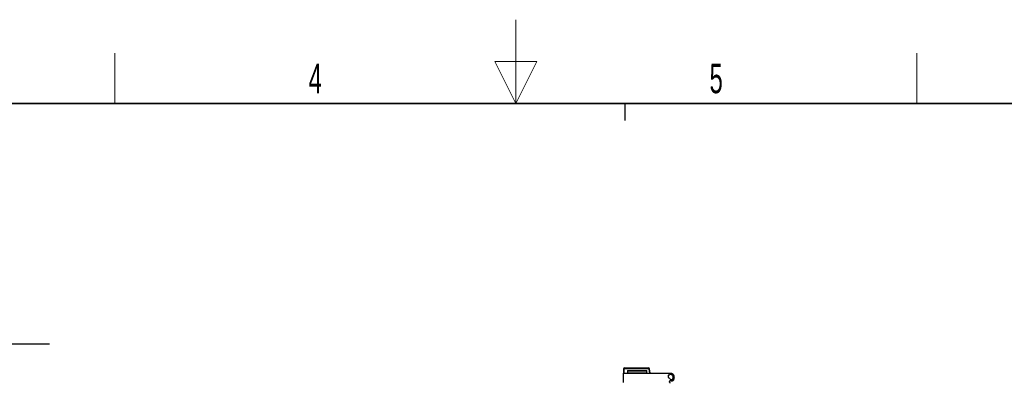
# Model space of a CAD drawing. Header units: millimetres. Extents: x 5 to 418, y 2 to 292.
# Tile 42 of 43: x 158 to 275, y 249 to 292. Entities that reach past the tile are written whole.
import ezdxf

# ---------------------------------------------------------------- set-up
doc = ezdxf.new("R2010")
doc.units = ezdxf.units.MM
doc.layers.add('SLD-0', color=7, linetype='Continuous')
doc.styles.add('SLDTEXTSTYLE0', font='TXT', dxfattribs={"width": 0.605})

# ---------------------------------------------------------------- blocks, each defined once
blk = doc.blocks.new('SW_NOTE_0_1')
at = {"layer": 'SLD-0', "color": 0}
blk.add_line((30.24, 0), (0, 0), dxfattribs=at)
at = {"layer": 'SLD-0', "color": 0, "attachment_point": 1, "style": 'SLDTEXTSTYLE0'}
for s, insert, char_height in [('M4 Erdung', (0.47, 9.83), 3.5), ('protective earth', (1.67, 4.17), 3.175)]:
    blk.add_mtext(s, dxfattribs=dict(at, insert=insert, char_height=char_height))

msp = doc.modelspace()

# ---------------------------------------------------------------- linework, layer by layer
at = {"color": 7, "linetype": 'Continuous', "lineweight": 25}
for p, q in [((229.9599, 251.0197), (232.7695, 251.0197)), ((229.8099, 250.8697), (229.8099, 250.3697)), ((229.8099, 250.3697), (235.4599, 250.3697)), ((229.8099, 249.2697), (229.8099, 250.3697)), ((230.2849, 250.7197), (232.5849, 250.7197)), ((230.2849, 250.7197), (230.2849, 250.3697)), ((232.5849, 250.3697), (232.5849, 250.7197)), ((233.0099, 250.3697), (232.9172, 250.8957)), ((235.2597, 250.1695), (235.1349, 250.1695)), ((235.1349, 250.1695), (235.1349, 249.8558)), ((235.1349, 249.8558), (235.2806, 249.8028)), ((235.4599, 250.2197), (235.3465, 250.2197)), ((235.2949, 249.3288), (235.2949, 249.3886))]:
    msp.add_line(p, q, dxfattribs=at)
at = {"color": 7, "linetype": 'Continuous', "lineweight": 18}
for p, q in [((229.9599, 251.0197), (229.9599, 250.9197)), ((232.7695, 250.9197), (232.7695, 251.0197)), ((229.9099, 250.3697), (229.9099, 250.8697)), ((229.9599, 250.9197), (232.7695, 250.9197)), ((230.2849, 250.6447), (232.5849, 250.6447)), ((230.2849, 250.4447), (232.5849, 250.4447)), ((232.9172, 250.8957), (232.8187, 250.8783)), ((232.8187, 250.8783), (232.9084, 250.3697))]:
    msp.add_line(p, q, dxfattribs=at)
at = {"color": 7, "linetype": 'Continuous', "lineweight": 18, "flags": 128}
msp.add_lwpolyline([(229.9099, 250.8697), (229.8904, 250.8697), (229.8717, 250.8697), (229.8544, 250.8697), (229.8392, 250.8697), (229.8268, 250.8697), (229.8175, 250.8697), (229.8119, 250.8697), (229.8099, 250.8697)], dxfattribs=at)
at = {"color": 7, "linetype": 'Continuous', "lineweight": 25}
for centre, radius, start, end in [((229.9599, 250.8697), 0.15, 90, 179.999493), ((232.7695, 250.8697), 0.15, 10, 90), ((235.3465, 250.1197), 0.1, 90, 150.121414), ((235.7349, 250.1128), 0.55, 214.307651, 248.676314), ((235.4599, 249.6697), 0.7, 82.16252, 90), ((235.4599, 249.6697), 0.55, 82.16252, 90), ((235.3949, 249.3886), 0.1, 64.849337, 180), ((235.3949, 249.3288), 0.1, 180, 250), ((235.7349, 250.1128), 0.7, 244.849337, 253.177877)]:
    msp.add_arc(centre, radius, start, end, dxfattribs=at)
at = {"color": 7, "linetype": 'Continuous', "lineweight": 18}
msp.add_arc((229.9599, 250.8697), 0.05, 90, 180, dxfattribs=at)
msp.add_open_spline([(232.7695, 250.9197), (232.7753, 250.9191), (232.7869, 250.918), (232.8021, 250.9086), (232.8141, 250.8954), (232.8171, 250.884), (232.8187, 250.8783)], degree=3, knots=[0, 0, 0, 0, 0.24842238, 0.49980578, 0.74845087, 1, 1, 1, 1], dxfattribs=at)
at = {"color": 7, "linetype": 'Continuous', "lineweight": 25}
for points, knots in [([(235.5554, 250.3631), (235.5828, 250.3565), (235.6376, 250.3432), (235.7135, 250.2838), (235.7694, 250.2022), (235.8042, 250.106), (235.828, 249.9951), (235.8363, 249.862), (235.8237, 249.7261), (235.7899, 249.609), (235.7402, 249.5244), (235.6721, 249.4689), (235.6018, 249.443), (235.5545, 249.4456), (235.5331, 249.4468)], [0, 0, 0, 0, 0.06961435, 0.13911632, 0.23427332, 0.31258088, 0.39287259, 0.51635616, 0.64350516, 0.73092301, 0.81889064, 0.88287218, 0.94689204, 1, 1, 1, 1]), ([(235.5349, 250.2145), (235.547, 250.2114), (235.5722, 250.2049), (235.6157, 250.1659), (235.6713, 250.0559), (235.6879, 249.907), (235.6764, 249.76), (235.6544, 249.6772), (235.6257, 249.6273), (235.6035, 249.6062), (235.5836, 249.597), (235.5677, 249.594), (235.5511, 249.595), (235.5405, 249.5986), (235.5349, 249.6004)], [0, 0, 0, 0, 0.04897837, 0.1025856, 0.22635276, 0.53208182, 0.6848467, 0.81487304, 0.86899473, 0.91293335, 0.93445871, 0.95531824, 0.97677639, 1, 1, 1, 1])]:
    msp.add_open_spline(points, degree=3, knots=knots, dxfattribs=at)
at = {"layer": 'SLD-0', "color": 7, "linetype": 'Continuous', "lineweight": 18}
for p, q in [((217, 292.5), (217, 282.5)), ((219.5, 287.5), (214.5, 287.5)), ((214.5, 287.5), (217, 282.5)), ((217, 282.5), (219.5, 287.5))]:
    msp.add_line(p, q, dxfattribs=at)
at = {"layer": 'SLD-0', "lineweight": 18}
for p, q in [((169.25, 282.5), (169.25, 288.5)), ((264.75, 282.5), (264.75, 288.5))]:
    msp.add_line(p, q, dxfattribs=at)
at = {"layer": 'SLD-0', "lineweight": 35}
msp.add_line((408, 282.5), (26, 282.5), dxfattribs=at)
at = {"layer": 'SLD-0'}
msp.add_line((230, 280.5), (230, 282.5), dxfattribs=at)
msp.add_line((230, 280.5), (230, 282.5), dxfattribs=at)

# ---------------------------------------------------------------- block references
msp.add_blockref('SW_NOTE_0_1', (131.1937, 253.8361), dxfattribs=at)

# ---------------------------------------------------------------- texts
at = {"layer": 'SLD-0', "char_height": 3.5, "attachment_point": 2, "style": 'SLDTEXTSTYLE0'}
for s, insert in [('4', (193.1027, 287.243)), ('5', (240.8527, 287.243))]:
    msp.add_mtext(s, dxfattribs=dict(at, insert=insert))

doc.saveas('drawing.dxf')
